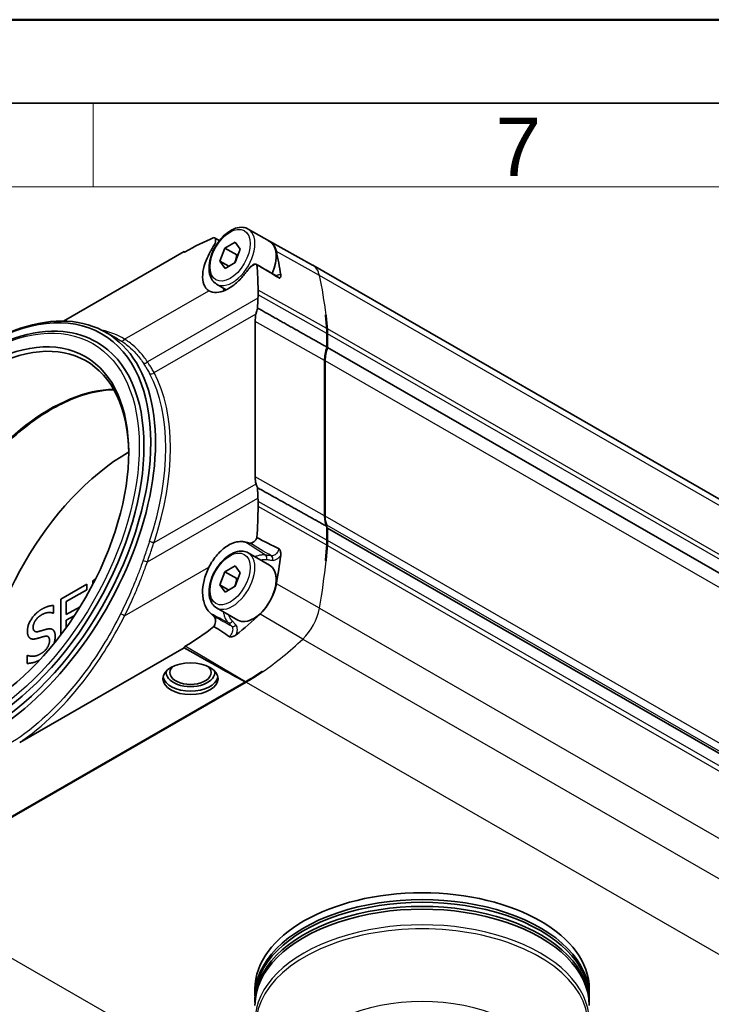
# Model space of a CAD drawing. Header units: millimetres. Extents: x 0 to 420, y 0 to 297.
# Tile 40 of 53: x 307 to 348, y 238 to 297. Entities that reach past the tile are written whole.
import ezdxf

# ---------------------------------------------------------------- set-up
doc = ezdxf.new("R2010")
doc.units = ezdxf.units.MM
doc.layers.get('0').update_dxf_attribs({"lineweight": 25})
for name, color, linetype, lineweight in [('001', 7, 'Continuous', 50), ('Sichtbar (ISO)', 7, 'Continuous', 35), ('Sichtbar schmal (ISO)', 7, 'Continuous', 25)]:
    doc.layers.add(name, color=color, linetype=linetype, lineweight=lineweight)
doc.layers.add('Symbole(DIN)', color=3, linetype='Continuous', lineweight=25, true_color=0x00ff00)
doc.styles.add('Aktuell-DIN', font='arial.ttf')

# ---------------------------------------------------------------- blocks, each defined once
blk = doc.blocks.new('Ränder Basler-A3')
at = {"layer": '001'}
blk.add_line((0, 297), (420, 297), dxfattribs=at)
at = {"layer": '001', "color": 7, "linetype": 'Continuous', "lineweight": 35}
blk.add_line((5, 292), (415, 292), dxfattribs=at)
at = {"layer": '001', "color": 7, "linetype": 'Continuous', "lineweight": 18}
for p, q in [((311, 292), (311, 287)), ((10, 287), (410, 287))]:
    blk.add_line(p, q, dxfattribs=at)
at = {"layer": 'Symbole(DIN)', "color": 250, "true_color": 0x3f3f3f, "insert": (335.091, 289.386), "char_height": 3.5, "attachment_point": 4, "style": 'Aktuell-DIN'}
blk.add_mtext('\\fArial|b0|i0;7', dxfattribs=at)

msp = doc.modelspace()

# ---------------------------------------------------------------- linework, layer by layer
at = {"layer": 'Sichtbar (ISO)'}
for p, q in [((320.291, 284.467), (321.564, 283.734)), ((318.891, 283.333), (319.504, 283.692)), ((319.504, 283.692), (319.814, 283.26)), ((321.565, 283.739), (324.134, 282.314)), ((316.458, 283.118), (309.24, 278.961)), ((316.518, 283.105), (316.519, 283.105)), ((318.589, 282.543), (318.891, 283.333)), ((319.598, 282.926), (318.891, 283.333)), ((319.814, 283.26), (319.512, 282.471)), ((318.9, 282.112), (318.589, 282.543)), ((319.117, 282.239), (318.589, 282.543)), ((319.512, 282.471), (318.9, 282.112)), ((391.319, 243.625), (324.144, 282.309)), ((318.395, 281.174), (318.977, 280.839)), ((320.705, 278.933), (320.705, 269.63)), ((324.943, 279.317), (324.911, 279.299)), ((311.667, 278.342), (312.458, 277.908)), ((325, 277.398), (325, 278.218)), ((325.035, 278.198), (325.035, 277.377)), ((392.211, 238.694), (325.035, 277.377)), ((324.858, 267.3), (324.858, 276.603)), ((324.894, 276.583), (324.894, 267.28)), ((325, 265.847), (325, 266.668)), ((325, 266.546), (325.035, 266.566)), ((325.035, 266.566), (325.035, 265.827)), ((392.211, 227.883), (325.035, 266.566)), ((320.291, 265.091), (321.564, 264.358)), ((318.891, 263.957), (319.504, 264.316)), ((319.504, 264.316), (319.814, 263.885)), ((310.983, 263.421), (311.148, 263.516)), ((318.589, 263.168), (318.891, 263.957)), ((319.598, 263.55), (318.891, 263.957)), ((319.814, 263.885), (319.512, 263.095)), ((309.074, 262.321), (310.622, 263.213)), ((310.622, 262.875), (309.403, 262.172)), ((310.622, 262.874), (309.403, 262.172)), ((310.622, 263.213), (310.622, 263.213)), ((310.622, 263.213), (310.622, 262.875)), ((310.622, 263.213), (310.622, 262.874)), ((310.622, 262.874), (310.622, 262.875)), ((310.983, 263.195), (310.983, 263.421)), ((318.9, 262.736), (318.589, 263.168)), ((319.117, 262.864), (318.589, 263.168)), ((319.512, 263.095), (318.9, 262.736)), ((309.074, 260.184), (309.074, 262.321)), ((308.643, 261.939), (308.643, 261.939)), ((308.643, 261.939), (308.643, 261.484)), ((308.643, 261.939), (308.643, 261.484)), ((309.403, 262.172), (309.403, 262.172)), ((309.403, 262.172), (309.403, 261.389)), ((309.403, 262.172), (309.403, 261.389)), ((309.403, 261.389), (310.224, 261.861)), ((318.395, 261.798), (319.668, 261.065)), ((308.643, 261.484), (308.619, 261.47)), ((308.643, 261.484), (308.619, 261.47)), ((308.619, 261.47), (308.619, 261.47)), ((308.643, 261.484), (308.643, 261.484)), ((309.882, 261.326), (309.403, 261.05)), ((309.882, 261.326), (309.403, 261.05)), ((308.573, 260.5), (308.573, 260.5)), ((309.403, 261.05), (309.403, 261.05)), ((309.403, 261.05), (309.403, 260.629)), ((309.403, 261.05), (309.403, 260.63)), ((307.248, 259.97), (307.247, 259.97)), ((306.613, 253.739), (316.458, 259.409)), ((316.519, 259.507), (316.518, 259.506)), ((307.056, 258.947), (307.08, 258.961)), ((307.056, 258.47), (307.056, 258.947)), ((307.056, 258.47), (307.056, 258.47)), ((320.119, 257.368), (298.768, 245.073)), ((320.163, 257.353), (298.795, 245.047)), ((320.127, 257.373), (320.128, 257.374)), ((320.692, 238.984), (320.692, 238.575)), ((340.692, 238.984), (340.692, 238.575)), ((320.692, 238.412), (320.692, 238.167)), ((340.692, 238.412), (340.692, 238.167))]:
    msp.add_line(p, q, dxfattribs=at)
for centre, major_axis, ratio, start_param, end_param in [((320.538, 281.932), (1.037, 1.801), 0.578093, 5.718617, 6.351676), ((320.616, 282.088), (0.948, 1.647), 0.578093, 4.876716, 6.283185), ((314.761, 284.172), (5.402, -3.111), 0.011321, 5.038485, 5.045981), ((299.578, 264.374), (-16.204, -28.138), 0.578093, 2.517319, 2.577024), ((323.083, 280.466), (1.061, 1.842), 0.578093, 0, 0.009275), ((394.541, 234.354), (52.423, -88.666), 0.58561, 3.864536, 3.866914), ((304.6, 265.864), (-7.157, -12.427), 0.578093, 5.478017, 10.229946), ((335.173, 271.408), (10.179, -17.217), 0.58561, 3.866914, 3.904058), ((322.173, 279.779), (-1.036, -1.8), 0.578093, 5.239647, 5.495853), ((743.378, 25.435), (-1098.885, 599.201), 0.019596, 5.113692, 5.113727), ((302.089, 262.928), (16.227, 28.178), 0.578093, 5.58601, 5.619106), ((302.124, 262.908), (-16.227, -28.179), 0.578093, 2.444417, 2.477552), ((304.459, 265.946), (-6.122, -10.631), 0.578093, 2.362348, 7.06243), ((322.151, 276.578), (2.01, 3.491), 0.578093, 5.495853, 5.58601), ((322.186, 276.558), (-2.011, -3.491), 0.578093, 2.354261, 2.444417), ((304.459, 265.946), (6.769, 11.755), 0.578093, 3.141593, 6.283185), ((326.273, 277.418), (0.998, 1.734), 0.578093, 1.903309, 2.354261), ((326.308, 277.398), (-0.998, -1.733), 0.578093, 5.044827, 5.495853), ((313.174, 260.927), (-6.238, -10.832), 0.578093, 3.929857, 5.494921), ((322.173, 270.475), (-1.036, -1.8), 0.578093, 5.495853, 5.75206), ((335.173, 261.244), (10.179, -17.217), 0.58561, 3.940353, 3.977497), ((394.541, 231.69), (52.423, -88.666), 0.58561, 3.977497, 3.979875), ((326.273, 268.114), (-0.998, -1.734), 0.578093, 5.495853, 5.946805), ((326.308, 268.094), (-0.998, -1.733), 0.578093, 5.495853, 5.872188), ((324.927, 266.668), (-0.0499, -0.0867), 0.578093, 2.013965, 2.730596), ((322.151, 264.207), (2.01, 3.491), 0.578093, 5.405697, 5.495853), ((322.186, 264.187), (-2.011, -3.491), 0.578093, 2.264104, 2.354261), ((302.089, 254.751), (16.227, 28.178), 0.578093, 5.372601, 5.405697), ((302.124, 254.73), (-16.227, -28.179), 0.578093, 2.23097, 2.264104), ((299.578, 256.196), (-16.204, -28.138), 0.578093, 2.131498, 2.191202), ((743.378, -15.999), (1098.87, -665.748), 0.019602, 1.973289, 1.973324), ((320.616, 262.712), (0.948, 1.647), 0.578093, 3.141593, 6.283185), ((320.538, 262.777), (-1.037, -1.801), 0.578093, 1.099965, 2.131498), ((317.618, 271.402), (-7.657, -13.297), 0.578093, 0.963978, 1.099965), ((314.761, 260.463), (5.402, -3.111), 0.011321, 5.038485, 6.162142), ((316.833, 257.92), (-1.23, 0), 0.575862, 5.748046, 9.959918), ((316.833, 257.757), (-1.65, 0), 0.575862, 0.107761, 3.033832), ((316.833, 257.92), (1.45, 0), 0.575862, 3.026993, 6.397785), ((320.128, 269.957), (7.681, 13.338), 0.578093, 3.925057, 4.015405), ((320.163, 269.936), (-7.681, -13.338), 0.578093, 0.783464, 0.873893), ((554.058, 143.223), (-542.917, 296.839), 0.019674, 1.138121, 1.138195), ((320.127, 257.291), (0.0499, 0.0867), 0.578093, 0.783379, 0.897851), ((330.692, 238.575), (-10, 0), 0.575862, 3.127395, 6.297383), ((330.692, 238.984), (-10, 0), 0.575862, 3.141593, 6.283185), ((330.692, 238.167), (-10, 0), 0.575862, 3.127395, 6.297383), ((330.692, 238.412), (10, 0), 0.575862, 0, 3.141593), ((330.692, 238.003), (10, 0), 0.575862, 0, 3.141593)]:
    msp.add_ellipse(centre, major_axis=major_axis, ratio=ratio, start_param=start_param, end_param=end_param, dxfattribs=at)
for centre, major_axis, ratio in [((304.459, 265.946), (7.055, 12.251), 0.578093), ((304.317, 266.027), (6.222, 10.805), 0.578093), ((316.833, 257.552), (1.65, 0), 0.575862)]:
    msp.add_ellipse(centre, major_axis=major_axis, ratio=ratio, dxfattribs=at)
for points, degree, knots in [([(318.395, 281.174), (318.292, 281.233), (318.204, 281.316), (318.061, 281.523), (318.009, 281.649), (317.942, 281.941), (317.933, 282.11), (317.963, 282.467), (318.002, 282.656), (318.125, 283.031), (318.208, 283.217), (318.408, 283.57), (318.525, 283.736), (318.783, 284.034), (318.924, 284.165), (319.22, 284.379), (319.374, 284.462), (319.682, 284.564), (319.835, 284.584), (320.092, 284.555), (320.197, 284.521), (320.291, 284.467)], 3, [5.495853, 5.495853, 5.495853, 5.495853, 5.763282, 5.763282, 6.054233, 6.054233, 6.382342, 6.382342, 6.720342, 6.720342, 7.055842, 7.055842, 7.389847, 7.389847, 7.725164, 7.725164, 8.063109, 8.063109, 8.392439, 8.392439, 8.637446, 8.637446, 8.637446, 8.637446]), ([(318.078, 283.207), (318.105, 283.255), (318.132, 283.302), (318.185, 283.398), (318.212, 283.446), (318.239, 283.494)], 3, [0, 0, 0, 0, 0.01663357, 0.01663357, 0.03346686, 0.03346686, 0.03346686, 0.03346686]), ([(318.239, 283.494), (318.256, 283.524), (318.281, 283.57), (318.321, 283.676), (318.333, 283.725), (318.34, 283.813), (318.336, 283.851), (318.311, 283.911), (318.291, 283.932), (318.255, 283.949), (318.246, 283.952), (318.236, 283.954)], 3, [0, 0, 0, 0, 0.01064622, 0.01064622, 0.02061815, 0.02061815, 0.03045675, 0.03045675, 0.0401093, 0.0401093, 0.04328918, 0.04328918, 0.04328918, 0.04328918]), ([(316.458, 283.118), (316.458, 283.116), (316.458, 283.115), (316.461, 283.107), (316.466, 283.101), (316.476, 283.095), (316.484, 283.094), (316.5, 283.096), (316.509, 283.1), (316.518, 283.105)], 3, [0.0183877, 0.0183877, 0.0183877, 0.0183877, 0.01896381, 0.01896381, 0.02277491, 0.02277491, 0.02653956, 0.02653956, 0.03030422, 0.03030422, 0.03030422, 0.03030422]), ([(317.931, 280.78), (317.797, 280.864), (317.696, 280.993), (317.57, 281.327), (317.546, 281.53), (317.578, 281.972), (317.63, 282.207), (317.778, 282.628), (317.858, 282.807), (318.018, 283.108), (318.072, 283.195), (318.078, 283.207)], 3, [0.0027558, 0.0027558, 0.0027558, 0.0027558, 0.0921597, 0.0921597, 0.1815026, 0.1815026, 0.2664349, 0.2664349, 0.3286928, 0.3286928, 0.370602, 0.370602, 0.370602, 0.370602]), ([(320.687, 282.368), (320.662, 282.364), (320.635, 282.356), (320.571, 282.328), (320.535, 282.305), (320.482, 282.262), (320.465, 282.247), (320.448, 282.23)], 3, [0.00463113, 0.00463113, 0.00463113, 0.00463113, 0.01670397, 0.01670397, 0.03196416, 0.03196416, 0.03939169, 0.03939169, 0.03939169, 0.03939169]), ([(320.808, 282.333), (320.798, 282.342), (320.787, 282.35), (320.75, 282.368), (320.72, 282.372), (320.687, 282.368)], 3, [0.02641172, 0.02641172, 0.02641172, 0.02641172, 0.03395513, 0.03395513, 0.04969609, 0.04969609, 0.04969609, 0.04969609]), ([(320.097, 281.802), (320.091, 281.795), (320.074, 281.773), (319.982, 281.66), (319.914, 281.582), (319.758, 281.415), (319.67, 281.33), (319.365, 281.063), (319.144, 280.915), (318.74, 280.728), (318.558, 280.679), (318.216, 280.663), (318.059, 280.7), (317.931, 280.78)], 3, [0, 0, 0, 0, 0.00277175, 0.00277175, 0.01071671, 0.01071671, 0.02029997, 0.02029997, 0.04320878, 0.04320878, 0.06329757, 0.06329757, 0.08457191, 0.08457191, 0.08457191, 0.08457191]), ([(320.384, 282.16), (320.336, 282.1), (320.288, 282.04), (320.192, 281.921), (320.145, 281.861), (320.097, 281.802)], 3, [0, 0, 0, 0, 0.02321085, 0.02321085, 0.04635104, 0.04635104, 0.04635104, 0.04635104]), ([(322.13, 281.54), (322.135, 281.536), (322.14, 281.534), (322.151, 281.532), (322.156, 281.532), (322.168, 281.535), (322.176, 281.538), (322.196, 281.555), (322.209, 281.572), (322.227, 281.612), (322.233, 281.633), (322.238, 281.678), (322.238, 281.703), (322.234, 281.729)], 3, [0, 0, 0, 0, 0.00215043, 0.00215043, 0.00482619, 0.00482619, 0.00922794, 0.00922794, 0.01624316, 0.01624316, 0.02226624, 0.02226624, 0.02799289, 0.02799289, 0.02799289, 0.02799289]), ([(320.848, 279.74), (320.838, 279.709), (320.827, 279.678), (320.791, 279.561), (320.769, 279.475), (320.753, 279.391)], 3, [0.22496185, 0.22496185, 0.22496185, 0.22496185, 0.23473565, 0.23473565, 0.26145016, 0.26145016, 0.26145016, 0.26145016]), ([(297.689, 254.19), (296.964, 254.608), (296.354, 255.222), (295.415, 256.785), (295.092, 257.739), (294.766, 259.897), (294.768, 261.104), (295.101, 263.642), (295.433, 264.972), (296.388, 267.618), (297.012, 268.934), (298.49, 271.42), (299.343, 272.591), (301.195, 274.669), (302.193, 275.577), (304.236, 277.037), (305.28, 277.59), (307.312, 278.277), (308.3, 278.412), (309.942, 278.26), (310.624, 278.049), (311.228, 277.701)], 3, [5.495853, 5.495853, 5.495853, 5.495853, 5.806789, 5.806789, 6.123914, 6.123914, 6.445981, 6.445981, 6.768392, 6.768392, 7.090386, 7.090386, 7.412222, 7.412222, 7.734267, 7.734267, 8.056729, 8.056729, 8.378477, 8.378477, 8.637446, 8.637446, 8.637446, 8.637446]), ([(312.244, 274.852), (311.432, 274.836), (310.549, 274.633), (308.736, 273.863), (307.806, 273.298), (305.997, 271.86), (305.118, 270.987), (303.501, 269.023), (302.762, 267.93), (301.503, 265.636), (300.982, 264.435), (300.211, 262.048), (299.96, 260.863), (299.754, 258.631), (299.797, 257.585), (300.127, 255.94), (300.357, 255.294), (300.664, 254.741)], 3, [4.263974, 4.263974, 4.263974, 4.263974, 4.582164, 4.582164, 4.899671, 4.899671, 5.217067, 5.217067, 5.534926, 5.534926, 5.852938, 5.852938, 6.170712, 6.170712, 6.488012, 6.488012, 6.735468, 6.735468, 6.735468, 6.735468]), ([(320.753, 269.227), (320.769, 269.162), (320.791, 269.101), (320.827, 269.023), (320.838, 269.003), (320.848, 268.983)], 3, [0.36467136, 0.36467136, 0.36467136, 0.36467136, 0.39138587, 0.39138587, 0.40115968, 0.40115968, 0.40115968, 0.40115968]), ([(320.448, 265.672), (320.478, 265.675), (320.509, 265.683), (320.57, 265.711), (320.599, 265.73), (320.648, 265.77), (320.668, 265.789), (320.687, 265.81)], 3, [0.004726, 0.004726, 0.004726, 0.004726, 0.01800862, 0.01800862, 0.03057725, 0.03057725, 0.03956399, 0.03956399, 0.03956399, 0.03956399]), ([(320.687, 265.81), (320.723, 265.85), (320.755, 265.896), (320.791, 265.965), (320.8, 265.983), (320.808, 266.002)], 3, [0.0004588, 0.0004588, 0.0004588, 0.0004588, 0.01759576, 0.01759576, 0.02373277, 0.02373277, 0.02373277, 0.02373277]), ([(317.931, 264.222), (318.069, 264.498), (318.239, 264.752), (318.615, 265.185), (318.816, 265.361), (319.218, 265.617), (319.415, 265.7), (319.727, 265.764), (319.845, 265.771), (319.99, 265.756), (320.022, 265.751), (320.076, 265.741), (320.091, 265.737), (320.097, 265.736)], 3, [0.0002384, 0.0002384, 0.0002384, 0.0002384, 0.0926244, 0.0926244, 0.1813188, 0.1813188, 0.2640356, 0.2640356, 0.3165978, 0.3165978, 0.3319264, 0.3319264, 0.3421054, 0.3421054, 0.3421054, 0.3421054]), ([(318.395, 261.798), (318.292, 261.857), (318.204, 261.94), (318.061, 262.147), (318.009, 262.274), (317.942, 262.565), (317.933, 262.734), (317.963, 263.091), (318.002, 263.28), (318.125, 263.655), (318.208, 263.841), (318.408, 264.194), (318.525, 264.36), (318.783, 264.658), (318.924, 264.789), (319.22, 265.004), (319.374, 265.086), (319.682, 265.188), (319.835, 265.208), (320.092, 265.179), (320.197, 265.145), (320.291, 265.091)], 3, [5.495853, 5.495853, 5.495853, 5.495853, 5.763282, 5.763282, 6.054233, 6.054233, 6.382342, 6.382342, 6.720342, 6.720342, 7.055842, 7.055842, 7.389847, 7.389847, 7.725164, 7.725164, 8.063109, 8.063109, 8.392439, 8.392439, 8.637446, 8.637446, 8.637446, 8.637446]), ([(320.097, 265.736), (320.145, 265.726), (320.192, 265.716), (320.288, 265.696), (320.336, 265.686), (320.384, 265.675)], 3, [0, 0, 0, 0, 0.02313916, 0.02313916, 0.04635103, 0.04635103, 0.04635103, 0.04635103]), ([(322.234, 264.933), (322.24, 264.977), (322.238, 265.025), (322.221, 265.144), (322.2, 265.214), (322.173, 265.279), (322.165, 265.293), (322.154, 265.31), (322.149, 265.316), (322.14, 265.325), (322.135, 265.328), (322.13, 265.331)], 3, [0, 0, 0, 0, 0.01503811, 0.01503811, 0.03741187, 0.03741187, 0.04687079, 0.04687079, 0.05200051, 0.05200051, 0.05682005, 0.05682005, 0.05682005, 0.05682005]), ([(318.078, 261.435), (318.076, 261.437), (318.066, 261.445), (317.975, 261.523), (317.824, 261.666), (317.615, 262.154), (317.564, 262.408), (317.553, 262.926), (317.582, 263.181), (317.707, 263.705), (317.804, 263.97), (317.931, 264.222)], 3, [0, 0, 0, 0, 0.00157898, 0.00157898, 0.01117976, 0.01117976, 0.01884989, 0.01884989, 0.02552086, 0.02552086, 0.03240701, 0.03240701, 0.03240701, 0.03240701]), ([(308.619, 261.47), (308.5, 261.527), (308.131, 261.5), (307.929, 261.384)], 2, [0.00031, 0.00031, 0.00031, 1, 2, 2, 2]), ([(318.239, 261.278), (318.212, 261.305), (318.185, 261.331), (318.132, 261.383), (318.105, 261.409), (318.078, 261.435)], 3, [0, 0, 0, 0, 0.01683135, 0.01683135, 0.03346686, 0.03346686, 0.03346686, 0.03346686]), ([(318.236, 260.679), (318.258, 260.714), (318.277, 260.751), (318.313, 260.843), (318.327, 260.897), (318.34, 261.003), (318.339, 261.053), (318.323, 261.142), (318.309, 261.181), (318.272, 261.244), (318.253, 261.265), (318.239, 261.278)], 3, [0.02231047, 0.02231047, 0.02231047, 0.02231047, 0.03490175, 0.03490175, 0.05193974, 0.05193974, 0.06849074, 0.06849074, 0.08434196, 0.08434196, 0.09876575, 0.09876575, 0.09876575, 0.09876575]), ([(307.417, 260.639), (307.417, 260.458), (307.508, 260.394), (307.515, 260.389)], 2, [0, 0, 0, 1, 1.083221, 1.083221, 1.083221]), ([(308.573, 260.5), (308.599, 260.485), (308.739, 260.35), (308.739, 260.083)], 2, [0.816037, 0.816037, 0.816037, 1, 2, 2, 2]), ([(307.644, 259.961), (307.516, 259.926), (307.321, 259.928), (307.248, 259.97)], 2, [0, 0, 0, 1, 1.920219, 1.920219, 1.920219]), ([(308.739, 260.083), (308.739, 259.914), (308.671, 259.688), (308.661, 259.658)], 2, [0, 0, 0, 1, 1.153766, 1.153766, 1.153766]), ([(308.739, 260.083), (308.739, 259.914), (308.671, 259.688), (308.661, 259.658)], 2, [0, 0, 0, 1, 1.153192, 1.153192, 1.153192]), ([(319.167, 260.069), (319.172, 260.066), (319.177, 260.063), (319.191, 260.06), (319.2, 260.059), (319.225, 260.058), (319.244, 260.06), (319.292, 260.066), (319.331, 260.075), (319.408, 260.099), (319.445, 260.113), (319.51, 260.145), (319.54, 260.163), (319.566, 260.183)], 3, [0, 0, 0, 0, 0.00209389, 0.00209389, 0.00469564, 0.00469564, 0.01000936, 0.01000936, 0.02153414, 0.02153414, 0.03204128, 0.03204128, 0.04202857, 0.04202857, 0.04202857, 0.04202857]), ([(316.518, 259.506), (316.509, 259.501), (316.5, 259.493), (316.484, 259.474), (316.476, 259.463), (316.466, 259.44), (316.461, 259.427), (316.458, 259.413), (316.458, 259.411), (316.458, 259.409)], 3, [0.03030424, 0.03030424, 0.03030424, 0.03030424, 0.03406889, 0.03406889, 0.03783355, 0.03783355, 0.04164465, 0.04164465, 0.04222076, 0.04222076, 0.04222076, 0.04222076]), ([(307.815, 258.685), (307.581, 258.556), (307.223, 258.473), (307.056, 258.47)], 2, [0.101125, 0.101125, 0.101125, 1, 2, 2, 2]), ([(307.815, 258.685), (307.581, 258.556), (307.223, 258.473), (307.056, 258.47)], 2, [0.101551, 0.101551, 0.101551, 1, 2, 2, 2])]:
    msp.add_open_spline(points, degree=degree, knots=knots, dxfattribs=at)
for points, degree in [([(316.519, 283.105), (317.087, 283.432), (317.665, 283.72), (318.236, 283.954)], 3), ([(318.273, 283.94), (318.369, 283.884), (318.466, 283.829), (318.562, 283.773)], 3), ([(320.784, 282.351), (321.211, 282.105), (321.638, 281.858), (322.065, 281.611)], 3), ([(322.13, 281.54), (321.727, 281.791), (321.208, 282.098), (320.808, 282.333)], 3), ([(320.808, 282.333), (320.843, 281.836), (320.868, 281.326), (320.882, 280.807)], 3), ([(320.448, 282.23), (320.426, 282.208), (320.404, 282.184), (320.384, 282.16)], 3), ([(320.882, 280.807), (320.884, 280.716), (320.883, 280.624), (320.878, 280.531)], 3), ([(325, 277.398), (322.944, 278.558), (320.848, 279.74)], 2), ([(325, 266.668), (322.944, 267.814), (320.848, 268.983)], 2), ([(320.878, 268.16), (320.883, 268.061), (320.884, 267.959), (320.882, 267.854)], 3), ([(320.882, 267.854), (320.868, 267.25), (320.843, 266.632), (320.808, 266.002)], 3), ([(320.808, 266.002), (321.208, 265.792), (321.727, 265.524), (322.13, 265.331)], 3), ([(320.384, 265.675), (320.404, 265.671), (320.426, 265.67), (320.448, 265.672)], 3), ([(307.074, 260.402), (307.074, 260.75), (307.544, 261.491), (307.907, 261.7)], 2), ([(307.907, 261.7), (308.115, 261.82), (308.484, 261.938), (308.643, 261.939)], 2), ([(307.929, 261.384), (307.7, 261.252), (307.417, 260.841), (307.417, 260.639)], 2), ([(307.929, 261.384), (307.7, 261.252), (307.417, 260.841), (307.417, 260.639)], 2), ([(308.619, 261.47), (308.5, 261.527), (308.131, 261.5), (307.929, 261.384)], 2), ([(307.417, 260.639), (307.417, 260.459), (307.584, 260.339), (307.74, 260.38)], 2), ([(307.74, 260.38), (307.845, 260.408), (308.147, 260.499), (308.248, 260.522)], 2), ([(308.248, 260.522), (308.502, 260.578), (308.739, 260.35), (308.739, 260.083)], 2), ([(318.236, 260.679), (317.665, 260.226), (317.087, 259.834), (316.519, 259.507)], 3), ([(319.167, 260.069), (318.88, 260.266), (318.525, 260.495), (318.236, 260.679)], 3), ([(307.235, 259.978), (307.159, 260.029), (307.074, 260.236), (307.074, 260.402)], 2), ([(307.644, 259.961), (307.516, 259.926), (307.313, 259.928), (307.235, 259.978)], 2), ([(308.091, 260.088), (307.977, 260.06), (307.786, 260.001), (307.644, 259.961)], 2), ([(308.091, 260.088), (307.977, 260.06), (307.786, 260.001), (307.644, 259.961)], 2), ([(308.396, 259.826), (308.396, 259.997), (308.25, 260.126), (308.091, 260.088)], 2), ([(308.299, 260.079), (308.226, 260.121), (308.091, 260.088)], 2), ([(307.845, 259.03), (308.117, 259.187), (308.396, 259.61), (308.396, 259.826)], 2), ([(307.08, 258.961), (307.243, 258.879), (307.654, 258.921), (307.845, 259.03)], 2)]:
    msp.add_open_spline(points, degree=degree, dxfattribs=at)
for points, weights in [([(319.598, 282.926), (319.56, 282.653), (319.472, 282.447)], [1, 1.08952493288, 1.07543401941]), ([(319.7, 282.961), (319.652, 282.944), (319.598, 282.926)], [1.03261983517, 1.01852926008, 1]), ([(319.598, 263.55), (319.56, 263.277), (319.472, 263.071)], [1, 1.08952493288, 1.07543401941]), ([(319.7, 263.586), (319.652, 263.568), (319.598, 263.55)], [1.03261983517, 1.01852926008, 1])]:
    msp.add_rational_spline(points, weights, degree=2, dxfattribs=at)
at = {"layer": 'Sichtbar schmal (ISO)'}
for p, q in [((324.549, 281.695), (321.971, 283.133)), ((320.448, 282.23), (320.687, 282.368)), ((391.724, 243.011), (324.549, 281.695)), ((312.888, 277.877), (317.931, 280.78)), ((325, 278.218), (320.878, 280.531)), ((324.988, 278.508), (320.882, 280.807)), ((320.868, 280.336), (314.257, 276.529)), ((314.65, 275.877), (320.753, 279.391)), ((324.858, 276.603), (320.705, 278.933)), ((392.199, 239.805), (325.024, 278.488)), ((392.211, 239.515), (325.035, 278.198)), ((392.069, 237.9), (324.894, 276.583)), ((324.858, 267.3), (320.705, 269.63)), ((314.65, 265.713), (320.753, 269.227)), ((314.257, 264.558), (320.868, 268.365)), ((325, 265.847), (320.878, 268.16)), ((324.988, 265.544), (320.882, 267.854)), ((392.069, 228.596), (324.894, 267.28)), ((392.168, 228.052), (324.993, 266.736)), ((320.448, 265.672), (320.687, 265.81)), ((392.211, 227.144), (325.035, 265.827)), ((325.024, 265.524), (392.199, 226.84)), ((312.888, 261.319), (317.931, 264.222)), ((324.549, 261.771), (321.971, 263.227)), ((324.549, 261.771), (391.724, 223.087)), ((307.929, 261.384), (307.929, 261.384)), ((323.551, 259.929), (320.995, 261.425)), ((307.417, 260.639), (307.417, 260.639)), ((307.644, 259.961), (307.644, 259.961)), ((308.091, 260.088), (308.091, 260.088)), ((308.739, 260.083), (308.739, 260.083)), ((323.551, 259.929), (390.726, 221.245)), ((320.127, 257.373), (316.518, 259.506)), ((320.128, 257.374), (316.519, 259.507)), ((320.163, 257.353), (372.843, 227.017)), ((351.474, 214.711), (298.795, 245.047))]:
    msp.add_line(p, q, dxfattribs=at)
for centre, major_axis in [((319.202, 282.902), (0.848, 1.473)), ((304.317, 266.027), (6.67, 11.582)), ((319.202, 263.526), (0.848, 1.473))]:
    msp.add_ellipse(centre, major_axis=major_axis, ratio=0.578093, dxfattribs=at)
for centre, major_axis, ratio, start_param, end_param in [((319.343, 282.821), (-0.948, -1.647), 0.578093, 0, 3.141593), ((323.083, 280.466), (1.061, 1.842), 0.578093, 5.718617, 6.283185), ((302.124, 262.908), (-16.227, -28.179), 0.578093, 2.477552, 2.577024), ((312.747, 277.971), (-0.106, -0.17), 0.848711, 0.044693, 1.540562), ((314.116, 276.62), (-0.166, -0.111), 0.815216, 0.388455, 1.913976), ((314.509, 275.959), (0.176, 0.094), 0.76759, 3.605593, 5.158936), ((305.205, 265.516), (7.164, 12.44), 0.578093, 5.054608, 5.937099), ((305.344, 265.436), (7.264, 12.614), 0.578093, 5.054608, 5.937099), ((308.418, 263.665), (6.122, 10.631), 0.578093, 0.328002, 2.813591), ((314.509, 265.795), (0.19, -0.063), 0.273822, 4.085008, 5.638351), ((314.116, 264.63), (0.189, -0.065), 0.179053, 4.090147, 5.615668), ((319.343, 263.445), (-0.948, -1.647), 0.578093, 0, 3.141593), ((321.243, 264.773), (0.027, 0.198), 0.794424, 4.400667, 5.948698), ((321.599, 264.724), (0.027, 0.198), 0.794428, 4.400693, 5.956638), ((302.124, 254.73), (-16.227, -28.179), 0.578093, 2.131498, 2.23097), ((323.083, 261.311), (-1.061, -1.842), 0.578093, 1.099965, 2.131498), ((312.747, 261.386), (-0.179, 0.09), 0.023092, 3.815183, 5.311052), ((319.204, 261.073), (-0.145, -0.137), 0.803926, 0.253662, 1.807883), ((319.412, 260.853), (-0.145, -0.137), 0.803926, 0.252983, 1.807883), ((320.163, 269.936), (-7.681, -13.338), 0.578093, 0.873893, 1.099965), ((330.692, 236.862), (-9.933, 0), 0.575862, 2.722784, 6.701994), ((330.692, 237.066), (10, 0), 0.575862, 0, 3.141593), ((330.692, 233.768), (7.748, 0), 0.575862, 5.864377, 9.843587)]:
    msp.add_ellipse(centre, major_axis=major_axis, ratio=ratio, start_param=start_param, end_param=end_param, dxfattribs=at)
for points in [[(318.336, 283.441), (318.303, 283.458), (318.271, 283.476), (318.239, 283.494)], [(318.177, 283.134), (318.144, 283.158), (318.111, 283.183), (318.078, 283.207)], [(312.888, 277.877), (312.478, 278.13), (312.026, 278.309), (311.536, 278.411)], [(312.458, 277.908), (312.523, 277.873), (312.586, 277.836), (312.648, 277.798)], [(321.321, 264.953), (320.913, 265.214), (320.505, 265.475), (320.097, 265.736)], [(321.675, 264.904), (321.245, 265.161), (320.815, 265.418), (320.384, 265.675)], [(319.091, 260.911), (318.753, 261.085), (318.416, 261.26), (318.078, 261.435)], [(319.298, 260.691), (318.945, 260.887), (318.592, 261.083), (318.239, 261.278)]]:
    msp.add_open_spline(points, degree=3, dxfattribs=at)
for points, knots in [([(322.234, 281.729), (322.229, 281.73), (322.223, 281.731), (322.189, 281.735), (322.158, 281.733), (322.11, 281.724), (322.094, 281.72), (322.052, 281.706), (322.025, 281.694), (321.99, 281.675), (321.981, 281.67), (321.972, 281.665)], [-0.07316439, -0.07316439, -0.07316439, -0.07316439, -0.07050267, -0.07050267, -0.05640213, -0.05640213, -0.04935187, -0.04935187, -0.03807144, -0.03807144, -0.03438422, -0.03438422, -0.03438422, -0.03438422]), ([(322.065, 281.611), (322.073, 281.607), (322.08, 281.602), (322.104, 281.581), (322.119, 281.562), (322.13, 281.54)], [0.08641554, 0.08641554, 0.08641554, 0.08641554, 0.09306352, 0.09306352, 0.10994199, 0.10994199, 0.10994199, 0.10994199]), ([(318.787, 280.949), (318.791, 280.905), (318.797, 280.862), (318.807, 280.803), (318.811, 280.785), (318.814, 280.767)], [0.15689113, 0.15689113, 0.15689113, 0.15689113, 0.17234505, 0.17234505, 0.17910348, 0.17910348, 0.17910348, 0.17910348]), ([(312.648, 277.798), (312.713, 277.757), (312.777, 277.715), (312.941, 277.6), (313.039, 277.524), (313.287, 277.314), (313.432, 277.172), (313.721, 276.849), (313.864, 276.664), (313.996, 276.466)], [0, 0, 0, 0, 0.0441437, 0.0441437, 0.1147736, 0.1147736, 0.2277815, 0.2277815, 0.3531496, 0.3531496, 0.3531496, 0.3531496]), ([(314.257, 276.529), (314.123, 276.73), (313.978, 276.917), (313.684, 277.244), (313.537, 277.388), (313.285, 277.6), (313.186, 277.676), (313.019, 277.793), (312.954, 277.836), (312.888, 277.877)], [-0.3531496, -0.3531496, -0.3531496, -0.3531496, -0.2277815, -0.2277815, -0.1147736, -0.1147736, -0.0441437, -0.0441437, 0, 0, 0, 0]), ([(313.996, 276.466), (314.013, 276.441), (314.029, 276.415), (314.072, 276.349), (314.099, 276.307), (314.166, 276.198), (314.208, 276.128), (314.294, 275.978), (314.339, 275.897), (314.384, 275.814)], [0, 0, 0, 0, 0.0157708, 0.0157708, 0.0410042, 0.0410042, 0.0813775, 0.0813775, 0.1261667, 0.1261667, 0.1261667, 0.1261667]), ([(314.65, 275.877), (314.605, 275.961), (314.56, 276.042), (314.472, 276.192), (314.43, 276.261), (314.361, 276.371), (314.334, 276.413), (314.291, 276.479), (314.274, 276.504), (314.257, 276.529)], [-0.1261667, -0.1261667, -0.1261667, -0.1261667, -0.0813775, -0.0813775, -0.0410042, -0.0410042, -0.0157708, -0.0157708, 0, 0, 0, 0]), ([(314.384, 265.789), (314.368, 265.742), (314.352, 265.695), (314.311, 265.571), (314.286, 265.495), (314.219, 265.296), (314.178, 265.174), (314.09, 264.915), (314.043, 264.778), (313.996, 264.641)], [0, 0, 0, 0, 0.0157708, 0.0157708, 0.0410042, 0.0410042, 0.0813775, 0.0813775, 0.1261667, 0.1261667, 0.1261667, 0.1261667]), ([(314.257, 264.558), (314.305, 264.696), (314.353, 264.833), (314.442, 265.094), (314.484, 265.217), (314.551, 265.417), (314.577, 265.494), (314.619, 265.618), (314.635, 265.665), (314.65, 265.713)], [-0.1261667, -0.1261667, -0.1261667, -0.1261667, -0.0813775, -0.0813775, -0.0410042, -0.0410042, -0.0157708, -0.0157708, 0, 0, 0, 0]), ([(322.13, 265.331), (322.105, 265.252), (322.064, 265.173), (321.964, 265.039), (321.906, 264.984), (321.81, 264.927), (321.773, 264.912), (321.716, 264.902), (321.695, 264.902), (321.675, 264.904)], [0.0029263, 0.0029263, 0.0029263, 0.0029263, 0.0400682, 0.0400682, 0.076186, 0.076186, 0.0987597, 0.0987597, 0.1128682, 0.1128682, 0.1128682, 0.1128682]), ([(313.996, 264.641), (313.949, 264.506), (313.902, 264.371), (313.774, 264.02), (313.692, 263.804), (313.472, 263.244), (313.328, 262.901), (313.01, 262.183), (312.833, 261.809), (312.648, 261.44)], [0, 0, 0, 0, 0.0441437, 0.0441437, 0.1147736, 0.1147736, 0.2277815, 0.2277815, 0.3531496, 0.3531496, 0.3531496, 0.3531496]), ([(321.321, 264.953), (321.292, 264.957), (321.257, 264.96), (321.192, 264.963), (321.158, 264.962), (321.057, 264.957), (320.986, 264.946), (320.842, 264.913), (320.768, 264.889), (320.694, 264.859)], [0, 0, 0, 0, 0.01443681, 0.01443681, 0.02887362, 0.02887362, 0.05774724, 0.05774724, 0.08703866, 0.08703866, 0.08703866, 0.08703866]), ([(321.02, 264.672), (321.083, 264.686), (321.145, 264.695), (321.236, 264.7), (321.266, 264.7), (321.326, 264.698), (321.356, 264.695), (321.385, 264.691)], [-0.05675512, -0.05675512, -0.05675512, -0.05675512, -0.02887362, -0.02887362, -0.01443681, -0.01443681, 0, 0, 0, 0]), ([(321.675, 264.904), (321.633, 264.91), (321.591, 264.916), (321.512, 264.927), (321.474, 264.932), (321.412, 264.94), (321.389, 264.944), (321.35, 264.949), (321.336, 264.951), (321.321, 264.953)], [0, 0, 0, 0, 0.0209756, 0.0209756, 0.03988318, 0.03988318, 0.05170042, 0.05170042, 0.05908619, 0.05908619, 0.05908619, 0.05908619]), ([(321.385, 264.691), (321.4, 264.689), (321.414, 264.687), (321.453, 264.682), (321.477, 264.679), (321.538, 264.67), (321.576, 264.665), (321.656, 264.654), (321.698, 264.648), (321.74, 264.642)], [-0.05908619, -0.05908619, -0.05908619, -0.05908619, -0.05170042, -0.05170042, -0.03988318, -0.03988318, -0.0209756, -0.0209756, 0, 0, 0, 0]), ([(321.74, 264.642), (321.769, 264.638), (321.799, 264.639), (321.882, 264.653), (321.935, 264.674), (322.074, 264.756), (322.16, 264.835), (322.232, 264.931), (322.233, 264.932), (322.234, 264.933)], [-0.11286818, -0.11286818, -0.11286818, -0.11286818, -0.09875966, -0.09875966, -0.07618602, -0.07618602, -0.0400682, -0.0400682, -0.03970379, -0.03970379, -0.03970379, -0.03970379]), ([(312.888, 261.319), (313.076, 261.691), (313.255, 262.07), (313.579, 262.797), (313.725, 263.144), (313.948, 263.711), (314.031, 263.929), (314.161, 264.285), (314.21, 264.421), (314.257, 264.558)], [-0.3531496, -0.3531496, -0.3531496, -0.3531496, -0.2277815, -0.2277815, -0.1147736, -0.1147736, -0.0441437, -0.0441437, 0, 0, 0, 0]), ([(312.648, 261.44), (312.068, 260.285), (311.4, 259.17), (310.663, 258.149), (309.481, 256.511), (308.101, 255.099), (306.654, 254.084), (305.411, 253.212), (304.114, 252.623), (302.849, 252.353), (301.766, 252.122), (300.719, 252.126), (299.756, 252.358), (299.517, 252.416), (299.283, 252.488), (299.057, 252.573)], [0, 0, 0, 0, 0.393515, 0.393515, 0.393515, 1.024893, 1.024893, 1.024893, 1.567156, 1.567156, 1.567156, 2.031499, 2.031499, 2.031499, 2.146811, 2.146811, 2.146811, 2.146811]), ([(306.613, 253.739), (306.677, 253.783), (306.741, 253.827), (306.805, 253.872), (308.272, 254.9), (309.672, 256.33), (310.872, 257.988), (311.62, 259.021), (312.299, 260.149), (312.888, 261.319)], [-1.052364, -1.052364, -1.052364, -1.052364, -1.024893, -1.024893, -1.024893, -0.393515, -0.393515, -0.393515, 0, 0, 0, 0]), ([(318.798, 261.566), (318.808, 261.499), (318.821, 261.434), (318.86, 261.298), (318.886, 261.228), (318.936, 261.124), (318.957, 261.086), (318.995, 261.028), (319.01, 261.007), (319.036, 260.974), (319.046, 260.961), (319.063, 260.941), (319.069, 260.934), (319.081, 260.921), (319.087, 260.915), (319.091, 260.911)], [0.489276, 0.489276, 0.489276, 0.489276, 0.5140866, 0.5140866, 0.543998, 0.543998, 0.5626926, 0.5626926, 0.5743768, 0.5743768, 0.5816794, 0.5816794, 0.5862435, 0.5862435, 0.5897454, 0.5897454, 0.5897454, 0.5897454]), ([(319.345, 260.992), (319.341, 260.997), (319.336, 261.002), (319.325, 261.013), (319.319, 261.02), (319.303, 261.038), (319.294, 261.05), (319.271, 261.08), (319.257, 261.1), (319.222, 261.153), (319.203, 261.187), (319.162, 261.272), (319.142, 261.324), (319.125, 261.378)], [-0.58974538, -0.58974538, -0.58974538, -0.58974538, -0.58624347, -0.58624347, -0.58167935, -0.58167935, -0.57437677, -0.57437677, -0.56269263, -0.56269263, -0.54399801, -0.54399801, -0.51954655, -0.51954655, -0.51954655, -0.51954655]), ([(319.091, 260.911), (319.115, 260.885), (319.14, 260.859), (319.187, 260.809), (319.209, 260.786), (319.245, 260.748), (319.259, 260.733), (319.281, 260.709), (319.29, 260.7), (319.298, 260.691)], [0, 0, 0, 0, 0.01806187, 0.01806187, 0.03434299, 0.03434299, 0.04451868, 0.04451868, 0.0508785, 0.0508785, 0.0508785, 0.0508785]), ([(319.298, 260.691), (319.318, 260.67), (319.333, 260.643), (319.355, 260.576), (319.359, 260.534), (319.355, 260.459), (319.351, 260.43), (319.34, 260.384), (319.336, 260.369), (319.324, 260.328), (319.314, 260.304), (319.287, 260.24), (319.266, 260.201), (319.219, 260.13), (319.194, 260.098), (319.167, 260.069)], [0, 0, 0, 0, 0.0205146, 0.0205146, 0.0439599, 0.0439599, 0.0586131, 0.0586131, 0.0659398, 0.0659398, 0.0776624, 0.0776624, 0.0964186, 0.0964186, 0.1143348, 0.1143348, 0.1143348, 0.1143348]), ([(319.553, 260.771), (319.544, 260.781), (319.536, 260.79), (319.513, 260.814), (319.499, 260.828), (319.463, 260.866), (319.441, 260.89), (319.394, 260.939), (319.37, 260.966), (319.345, 260.992)], [-0.0508785, -0.0508785, -0.0508785, -0.0508785, -0.04451868, -0.04451868, -0.03434299, -0.03434299, -0.01806187, -0.01806187, 0, 0, 0, 0]), ([(319.566, 260.183), (319.58, 260.216), (319.592, 260.25), (319.609, 260.306), (319.615, 260.328), (319.63, 260.395), (319.636, 260.438), (319.641, 260.545), (319.634, 260.606), (319.603, 260.703), (319.581, 260.742), (319.553, 260.771)], [-0.07692372, -0.07692372, -0.07692372, -0.07692372, -0.06593978, -0.06593978, -0.05861313, -0.05861313, -0.04395985, -0.04395985, -0.0205146, -0.0205146, 0, 0, 0, 0])]:
    msp.add_open_spline(points, degree=3, knots=knots, dxfattribs=at)

# ---------------------------------------------------------------- block references
msp.add_blockref('Ränder Basler-A3', (0, 0))

doc.saveas('drawing.dxf')
